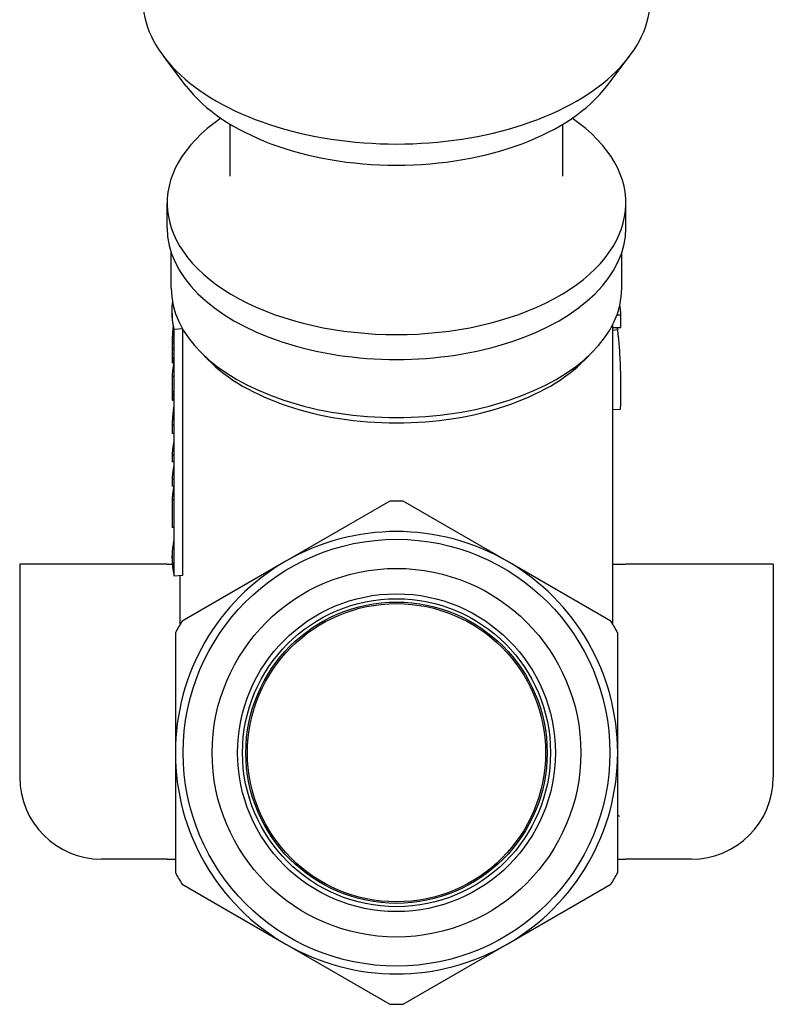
# Model space of a CAD drawing. Header units: millimetres. Extents: x -41 to 3556, y -15 to 396.
# Tile 9 of 11: x 346 to 392, y 159 to 219. Entities that reach past the tile are written whole.
import ezdxf

# ---------------------------------------------------------------- set-up
doc = ezdxf.new("R2010")
doc.units = ezdxf.units.MM
doc.layers.add('DETAIL', color=2, linetype='Continuous')

msp = doc.modelspace()

# ---------------------------------------------------------------- linework, layer by layer
at = {"layer": 'DETAIL'}
for p, q in [((355.869, 215.406), (354.494, 217.214)), ((381.537, 215.406), (382.912, 217.214)), ((358.553, 209.913), (358.553, 213.084)), ((378.853, 209.913), (378.853, 213.084)), ((354.703, 206.755), (354.703, 208.275)), ((382.703, 206.755), (382.703, 208.275)), ((354.953, 203.069), (354.953, 205.244)), ((382.453, 203.069), (382.453, 205.244)), ((355.003, 201.522), (355.003, 201.647)), ((382.162, 201.456), (382.398, 201.459)), ((382.398, 200.685), (382.398, 201.459)), ((381.903, 182.569), (381.903, 200.861)), ((355.114, 200.191), (355.022, 200.194)), ((355.114, 200.338), (355.031, 200.341)), ((355.114, 200.473), (355.041, 200.477)), ((355.094, 200.618), (355.054, 200.62)), ((355.114, 200.523), (355.114, 185.733)), ((355.632, 200.59), (355.137, 200.55)), ((355.137, 185.498), (355.137, 200.55)), ((355.632, 200.59), (355.632, 185.538)), ((381.903, 200.678), (382.398, 200.685)), ((381.903, 200.519), (382.207, 200.549)), ((355.114, 199.684), (355.008, 199.685)), ((355.114, 199.805), (355.01, 199.807)), ((355.114, 199.924), (355.013, 199.926)), ((355.114, 200.05), (355.017, 200.053)), ((355.005, 199.436), (355.005, 199.317)), ((355.114, 199.435), (355.005, 199.436)), ((355.005, 199.317), (355.005, 199.194)), ((355.114, 199.315), (355.005, 199.317)), ((355.005, 199.194), (355.005, 199.06)), ((355.005, 199.06), (355.005, 198.942)), ((355.114, 199.059), (355.005, 199.06)), ((355.005, 198.942), (355.005, 198.835)), ((357.198, 198.713), (356.719, 199.202)), ((380.207, 198.713), (380.687, 199.202)), ((355.005, 198.835), (355.005, 198.746)), ((355.114, 198.834), (355.005, 198.835)), ((355.114, 198.744), (355.005, 198.746)), ((355.114, 198.673), (355.006, 198.674)), ((355.114, 198.619), (355.008, 198.621)), ((355.114, 198.573), (355.01, 198.575)), ((355.114, 198.535), (355.012, 198.537)), ((355.114, 198.514), (355.016, 198.517)), ((355.114, 198.509), (355.022, 198.512)), ((355.006, 197.69), (355.006, 196.759)), ((355.114, 197.689), (355.006, 197.69)), ((355.006, 196.759), (355.007, 196.63)), ((355.114, 196.757), (355.006, 196.759)), ((355.007, 196.63), (355.007, 196.523)), ((355.114, 196.629), (355.007, 196.63)), ((355.114, 196.521), (355.007, 196.523)), ((355.114, 196.429), (355.008, 196.43)), ((355.114, 196.301), (355.011, 196.303)), ((355.114, 196.262), (355.014, 196.265)), ((355.114, 196.242), (355.018, 196.244)), ((355.114, 196.229), (355.024, 196.232)), ((382.347, 195.671), (381.903, 195.648)), ((355.007, 194.715), (355.007, 194.202)), ((355.114, 194.713), (355.007, 194.715)), ((355.114, 194.201), (355.007, 194.202)), ((355.007, 192.893), (355.007, 192.485)), ((355.114, 192.892), (355.007, 192.893)), ((355.114, 192.484), (355.007, 192.485)), ((355.006, 191.41), (355.006, 191.002)), ((355.114, 191.409), (355.006, 191.41)), ((355.114, 191), (355.006, 191.002)), ((355.007, 190.161), (355.007, 188.476)), ((355.114, 190.16), (355.007, 190.161)), ((368.291, 190.073), (361.953, 186.413)), ((375.453, 186.413), (369.114, 190.073)), ((355.114, 188.475), (355.007, 188.476)), ((355.003, 186.595), (355.003, 186.731)), ((361.953, 186.413), (355.614, 182.754)), ((381.791, 182.754), (375.453, 186.413)), ((354.703, 186.222), (345.703, 186.222)), ((345.703, 186.222), (345.703, 173.222)), ((354.703, 186.222), (355.018, 186.222)), ((381.903, 186.222), (382.703, 186.222)), ((391.703, 186.222), (382.703, 186.222)), ((391.703, 186.222), (391.703, 173.222)), ((355.632, 185.538), (355.137, 185.498)), ((355.503, 182.569), (355.503, 185.528)), ((355.203, 182.041), (355.203, 174.722)), ((382.203, 174.722), (382.203, 182.041)), ((355.203, 174.722), (355.203, 167.403)), ((382.203, 167.403), (382.203, 174.722)), ((354.703, 168.222), (350.703, 168.222)), ((354.703, 168.222), (355.203, 168.222)), ((382.203, 168.222), (382.703, 168.222)), ((386.703, 168.222), (382.703, 168.222)), ((355.614, 166.69), (361.953, 163.031)), ((375.453, 163.031), (381.791, 166.69)), ((361.953, 163.031), (368.291, 159.371)), ((369.114, 159.371), (375.453, 163.031))]:
    msp.add_line(p, q, dxfattribs=at)
at = {"layer": 'DETAIL', "flags": 128}
for points in [[(355.137, 200.55), (355.121, 200.618), (355.106, 200.687), (355.091, 200.755), (355.078, 200.824), (355.066, 200.892), (355.056, 200.961), (355.046, 201.029), (355.037, 201.098), (355.029, 201.167), (355.023, 201.235), (355.017, 201.304), (355.012, 201.373), (355.009, 201.442), (355.006, 201.511), (355.005, 201.58), (355.005, 201.648), (355.005, 201.717), (355.007, 201.786), (355.01, 201.855), (355.014, 201.924), (355.019, 201.993), (355.025, 202.061), (355.032, 202.13), (355.04, 202.199)], [(382.398, 201.459), (382.397, 201.484), (382.396, 201.508), (382.394, 201.532), (382.393, 201.556), (382.391, 201.58), (382.389, 201.605), (382.388, 201.629), (382.385, 201.653), (382.383, 201.677), (382.381, 201.701), (382.379, 201.725), (382.376, 201.75), (382.373, 201.774), (382.37, 201.798), (382.367, 201.822), (382.364, 201.846), (382.361, 201.87), (382.358, 201.894), (382.354, 201.918), (382.351, 201.943), (382.347, 201.967), (382.343, 201.991), (382.339, 202.015), (382.335, 202.039)], [(355.069, 200.752), (355.068, 200.747), (355.067, 200.741), (355.067, 200.736), (355.066, 200.73), (355.065, 200.725), (355.065, 200.719), (355.064, 200.714), (355.064, 200.708), (355.063, 200.703), (355.062, 200.697), (355.062, 200.692), (355.061, 200.686), (355.06, 200.681), (355.06, 200.675), (355.059, 200.67), (355.059, 200.664), (355.058, 200.659), (355.057, 200.653), (355.057, 200.647), (355.056, 200.642), (355.056, 200.636), (355.055, 200.631), (355.055, 200.625), (355.054, 200.62)], [(355.022, 200.194), (355.022, 200.188), (355.022, 200.182), (355.022, 200.177), (355.021, 200.171), (355.021, 200.165), (355.021, 200.159), (355.021, 200.153), (355.02, 200.147), (355.02, 200.141), (355.02, 200.135), (355.02, 200.129), (355.019, 200.123), (355.019, 200.118), (355.019, 200.112), (355.019, 200.106), (355.018, 200.1), (355.018, 200.094), (355.018, 200.088), (355.018, 200.082), (355.017, 200.076), (355.017, 200.07), (355.017, 200.065), (355.017, 200.059), (355.017, 200.053)], [(355.031, 200.341), (355.031, 200.335), (355.03, 200.329), (355.03, 200.323), (355.03, 200.316), (355.029, 200.31), (355.029, 200.304), (355.028, 200.298), (355.028, 200.292), (355.028, 200.286), (355.027, 200.28), (355.027, 200.274), (355.027, 200.268), (355.026, 200.261), (355.026, 200.255), (355.025, 200.249), (355.025, 200.243), (355.025, 200.237), (355.024, 200.231), (355.024, 200.225), (355.024, 200.219), (355.023, 200.213), (355.023, 200.206), (355.023, 200.2), (355.022, 200.194)], [(355.041, 200.477), (355.041, 200.471), (355.04, 200.465), (355.04, 200.46), (355.039, 200.454), (355.039, 200.448), (355.038, 200.443), (355.038, 200.437), (355.038, 200.431), (355.037, 200.426), (355.037, 200.42), (355.036, 200.414), (355.036, 200.409), (355.035, 200.403), (355.035, 200.397), (355.035, 200.392), (355.034, 200.386), (355.034, 200.381), (355.033, 200.375), (355.033, 200.369), (355.033, 200.364), (355.032, 200.358), (355.032, 200.352), (355.031, 200.347), (355.031, 200.341)], [(355.054, 200.62), (355.053, 200.614), (355.053, 200.608), (355.052, 200.602), (355.052, 200.596), (355.051, 200.59), (355.051, 200.584), (355.05, 200.578), (355.05, 200.572), (355.049, 200.566), (355.048, 200.56), (355.048, 200.554), (355.047, 200.548), (355.047, 200.542), (355.046, 200.536), (355.046, 200.53), (355.045, 200.524), (355.045, 200.518), (355.044, 200.512), (355.044, 200.506), (355.043, 200.5), (355.043, 200.494), (355.042, 200.489), (355.042, 200.483), (355.041, 200.477)], [(382.207, 200.549), (382.206, 200.555), (382.206, 200.56), (382.205, 200.566), (382.204, 200.572), (382.204, 200.577), (382.203, 200.583), (382.202, 200.589), (382.202, 200.594), (382.201, 200.6), (382.2, 200.605), (382.2, 200.611), (382.199, 200.616), (382.198, 200.622), (382.197, 200.628), (382.197, 200.633), (382.196, 200.639), (382.195, 200.644), (382.195, 200.65), (382.194, 200.655), (382.193, 200.66), (382.193, 200.666), (382.192, 200.671), (382.191, 200.677), (382.191, 200.682)], [(382.398, 196.703), (382.398, 196.803), (382.398, 196.905), (382.398, 197.01), (382.397, 197.117), (382.396, 197.227), (382.395, 197.34), (382.394, 197.454), (382.393, 197.572), (382.391, 197.693), (382.389, 197.819), (382.386, 197.95), (382.383, 198.086), (382.379, 198.228), (382.374, 198.374), (382.368, 198.526), (382.361, 198.682), (382.353, 198.851), (382.342, 199.038), (382.329, 199.244), (382.313, 199.468), (382.293, 199.711), (382.269, 199.972), (382.241, 200.251), (382.207, 200.549)], [(355.007, 199.561), (355.007, 199.556), (355.006, 199.551), (355.006, 199.545), (355.006, 199.54), (355.006, 199.535), (355.006, 199.53), (355.006, 199.525), (355.006, 199.519), (355.006, 199.514), (355.006, 199.509), (355.006, 199.504), (355.006, 199.499), (355.006, 199.493), (355.006, 199.488), (355.006, 199.483), (355.006, 199.478), (355.006, 199.473), (355.006, 199.468), (355.006, 199.462), (355.006, 199.457), (355.006, 199.452), (355.006, 199.447), (355.005, 199.442), (355.005, 199.436)], [(355.008, 199.685), (355.008, 199.68), (355.008, 199.675), (355.008, 199.67), (355.008, 199.665), (355.008, 199.66), (355.008, 199.654), (355.008, 199.649), (355.007, 199.644), (355.007, 199.639), (355.007, 199.634), (355.007, 199.628), (355.007, 199.623), (355.007, 199.618), (355.007, 199.613), (355.007, 199.608), (355.007, 199.602), (355.007, 199.597), (355.007, 199.592), (355.007, 199.587), (355.007, 199.582), (355.007, 199.576), (355.007, 199.571), (355.007, 199.566), (355.007, 199.561)], [(355.01, 199.807), (355.01, 199.802), (355.01, 199.797), (355.01, 199.792), (355.01, 199.787), (355.009, 199.782), (355.009, 199.777), (355.009, 199.772), (355.009, 199.767), (355.009, 199.761), (355.009, 199.756), (355.009, 199.751), (355.009, 199.746), (355.009, 199.741), (355.009, 199.736), (355.009, 199.731), (355.009, 199.726), (355.008, 199.721), (355.008, 199.716), (355.008, 199.711), (355.008, 199.706), (355.008, 199.701), (355.008, 199.696), (355.008, 199.691), (355.008, 199.685)], [(355.013, 199.926), (355.013, 199.921), (355.012, 199.916), (355.012, 199.911), (355.012, 199.906), (355.012, 199.901), (355.012, 199.896), (355.012, 199.891), (355.012, 199.886), (355.012, 199.882), (355.012, 199.877), (355.011, 199.872), (355.011, 199.867), (355.011, 199.862), (355.011, 199.857), (355.011, 199.852), (355.011, 199.847), (355.011, 199.842), (355.011, 199.837), (355.01, 199.832), (355.01, 199.827), (355.01, 199.822), (355.01, 199.817), (355.01, 199.812), (355.01, 199.807)], [(355.017, 200.053), (355.016, 200.047), (355.016, 200.042), (355.016, 200.037), (355.016, 200.032), (355.016, 200.026), (355.016, 200.021), (355.015, 200.016), (355.015, 200.011), (355.015, 200.005), (355.015, 200), (355.015, 199.995), (355.015, 199.989), (355.014, 199.984), (355.014, 199.979), (355.014, 199.974), (355.014, 199.968), (355.014, 199.963), (355.014, 199.958), (355.013, 199.953), (355.013, 199.947), (355.013, 199.942), (355.013, 199.937), (355.013, 199.931), (355.013, 199.926)], [(355.005, 198.746), (355.005, 198.743), (355.006, 198.74), (355.006, 198.737), (355.006, 198.734), (355.006, 198.731), (355.006, 198.728), (355.006, 198.725), (355.006, 198.722), (355.006, 198.719), (355.006, 198.716), (355.006, 198.713), (355.006, 198.71), (355.006, 198.707), (355.006, 198.704), (355.006, 198.701), (355.006, 198.698), (355.006, 198.695), (355.006, 198.692), (355.006, 198.689), (355.006, 198.686), (355.006, 198.683), (355.006, 198.68), (355.006, 198.677), (355.006, 198.674)], [(355.006, 198.674), (355.006, 198.672), (355.006, 198.67), (355.006, 198.667), (355.006, 198.665), (355.007, 198.663), (355.007, 198.661), (355.007, 198.659), (355.007, 198.656), (355.007, 198.654), (355.007, 198.652), (355.007, 198.65), (355.007, 198.647), (355.007, 198.645), (355.007, 198.643), (355.007, 198.641), (355.007, 198.639), (355.007, 198.636), (355.007, 198.634), (355.007, 198.632), (355.007, 198.63), (355.007, 198.628), (355.007, 198.625), (355.008, 198.623), (355.008, 198.621)], [(355.114, 198.507), (355.106, 198.473), (355.099, 198.439), (355.092, 198.405), (355.086, 198.371), (355.079, 198.337), (355.073, 198.303), (355.067, 198.269), (355.061, 198.235), (355.056, 198.201), (355.051, 198.167), (355.046, 198.133), (355.041, 198.099), (355.037, 198.065), (355.033, 198.031), (355.029, 197.997), (355.025, 197.963), (355.022, 197.929), (355.019, 197.895), (355.016, 197.861), (355.014, 197.827), (355.012, 197.793), (355.01, 197.759), (355.008, 197.724), (355.006, 197.69)], [(355.008, 198.621), (355.008, 198.619), (355.008, 198.617), (355.008, 198.615), (355.008, 198.613), (355.008, 198.611), (355.008, 198.609), (355.008, 198.608), (355.008, 198.606), (355.008, 198.604), (355.008, 198.602), (355.008, 198.6), (355.009, 198.598), (355.009, 198.596), (355.009, 198.594), (355.009, 198.592), (355.009, 198.59), (355.009, 198.588), (355.009, 198.586), (355.009, 198.585), (355.009, 198.583), (355.009, 198.581), (355.009, 198.579), (355.009, 198.577), (355.01, 198.575)], [(355.01, 198.575), (355.01, 198.573), (355.01, 198.572), (355.01, 198.57), (355.01, 198.569), (355.01, 198.567), (355.01, 198.565), (355.01, 198.564), (355.01, 198.562), (355.01, 198.561), (355.011, 198.559), (355.011, 198.557), (355.011, 198.556), (355.011, 198.554), (355.011, 198.553), (355.011, 198.551), (355.011, 198.549), (355.011, 198.548), (355.012, 198.546), (355.012, 198.545), (355.012, 198.543), (355.012, 198.542), (355.012, 198.54), (355.012, 198.538), (355.012, 198.537)], [(355.012, 198.537), (355.012, 198.536), (355.013, 198.535), (355.013, 198.534), (355.013, 198.533), (355.013, 198.533), (355.013, 198.532), (355.013, 198.531), (355.013, 198.53), (355.014, 198.529), (355.014, 198.528), (355.014, 198.528), (355.014, 198.527), (355.014, 198.526), (355.014, 198.525), (355.014, 198.524), (355.015, 198.523), (355.015, 198.523), (355.015, 198.522), (355.015, 198.521), (355.015, 198.52), (355.015, 198.519), (355.016, 198.518), (355.016, 198.518), (355.016, 198.517)], [(355.016, 198.517), (355.016, 198.516), (355.016, 198.516), (355.017, 198.516), (355.017, 198.516), (355.017, 198.516), (355.017, 198.515), (355.018, 198.515), (355.018, 198.515), (355.018, 198.515), (355.018, 198.515), (355.018, 198.514), (355.019, 198.514), (355.019, 198.514), (355.019, 198.514), (355.019, 198.514), (355.02, 198.513), (355.02, 198.513), (355.02, 198.513), (355.02, 198.513), (355.021, 198.513), (355.021, 198.512), (355.021, 198.512), (355.021, 198.512), (355.022, 198.512)], [(382.347, 195.671), (382.353, 195.673), (382.358, 195.68), (382.363, 195.691), (382.368, 195.706), (382.372, 195.725), (382.376, 195.748), (382.379, 195.774), (382.382, 195.803), (382.385, 195.835), (382.387, 195.871), (382.389, 195.91), (382.391, 195.952), (382.392, 195.997), (382.393, 196.045), (382.394, 196.097), (382.395, 196.151), (382.396, 196.209), (382.397, 196.27), (382.397, 196.334), (382.397, 196.402), (382.398, 196.472), (382.398, 196.546), (382.398, 196.623), (382.398, 196.703)], [(355.007, 196.523), (355.007, 196.519), (355.007, 196.515), (355.007, 196.511), (355.007, 196.507), (355.007, 196.503), (355.007, 196.499), (355.007, 196.496), (355.007, 196.492), (355.007, 196.488), (355.007, 196.484), (355.007, 196.48), (355.007, 196.476), (355.007, 196.473), (355.008, 196.469), (355.008, 196.465), (355.008, 196.461), (355.008, 196.457), (355.008, 196.453), (355.008, 196.45), (355.008, 196.446), (355.008, 196.442), (355.008, 196.438), (355.008, 196.434), (355.008, 196.43)], [(355.008, 196.43), (355.008, 196.428), (355.008, 196.425), (355.008, 196.422), (355.008, 196.42), (355.008, 196.417), (355.008, 196.414), (355.008, 196.412), (355.008, 196.409), (355.009, 196.406), (355.009, 196.404), (355.009, 196.401), (355.009, 196.398), (355.009, 196.396), (355.009, 196.393), (355.009, 196.39), (355.009, 196.388), (355.009, 196.385), (355.009, 196.382), (355.009, 196.38), (355.009, 196.377), (355.009, 196.375), (355.009, 196.372), (355.009, 196.369), (355.01, 196.367)], [(355.01, 196.367), (355.01, 196.364), (355.01, 196.361), (355.01, 196.359), (355.01, 196.356), (355.01, 196.353), (355.01, 196.351), (355.01, 196.348), (355.01, 196.345), (355.01, 196.343), (355.01, 196.34), (355.01, 196.337), (355.01, 196.335), (355.01, 196.332), (355.011, 196.329), (355.011, 196.327), (355.011, 196.324), (355.011, 196.321), (355.011, 196.319), (355.011, 196.316), (355.011, 196.313), (355.011, 196.311), (355.011, 196.308), (355.011, 196.305), (355.011, 196.303)], [(355.011, 196.303), (355.011, 196.301), (355.012, 196.3), (355.012, 196.298), (355.012, 196.296), (355.012, 196.295), (355.012, 196.293), (355.012, 196.292), (355.012, 196.29), (355.012, 196.288), (355.012, 196.287), (355.013, 196.285), (355.013, 196.284), (355.013, 196.282), (355.013, 196.28), (355.013, 196.279), (355.013, 196.277), (355.013, 196.276), (355.014, 196.274), (355.014, 196.273), (355.014, 196.271), (355.014, 196.269), (355.014, 196.268), (355.014, 196.266), (355.014, 196.265)], [(355.014, 196.265), (355.014, 196.264), (355.015, 196.263), (355.015, 196.262), (355.015, 196.261), (355.015, 196.26), (355.015, 196.26), (355.015, 196.259), (355.016, 196.258), (355.016, 196.257), (355.016, 196.256), (355.016, 196.255), (355.016, 196.255), (355.016, 196.254), (355.017, 196.253), (355.017, 196.252), (355.017, 196.251), (355.017, 196.25), (355.017, 196.249), (355.018, 196.249), (355.018, 196.248), (355.018, 196.247), (355.018, 196.246), (355.018, 196.245), (355.018, 196.244)], [(355.018, 196.244), (355.019, 196.244), (355.019, 196.243), (355.019, 196.243), (355.019, 196.242), (355.019, 196.242), (355.02, 196.241), (355.02, 196.241), (355.02, 196.24), (355.02, 196.24), (355.021, 196.239), (355.021, 196.239), (355.021, 196.238), (355.021, 196.238), (355.022, 196.237), (355.022, 196.237), (355.022, 196.236), (355.022, 196.236), (355.022, 196.235), (355.023, 196.234), (355.023, 196.234), (355.023, 196.233), (355.023, 196.233), (355.024, 196.232), (355.024, 196.232)], [(355.114, 195.909), (355.106, 195.859), (355.099, 195.81), (355.092, 195.76), (355.086, 195.71), (355.079, 195.661), (355.073, 195.611), (355.067, 195.561), (355.062, 195.512), (355.056, 195.462), (355.051, 195.412), (355.046, 195.363), (355.042, 195.313), (355.037, 195.263), (355.033, 195.213), (355.03, 195.163), (355.026, 195.114), (355.023, 195.064), (355.02, 195.014), (355.017, 194.964), (355.014, 194.914), (355.012, 194.864), (355.01, 194.815), (355.008, 194.765), (355.007, 194.715)], [(355.114, 193.707), (355.107, 193.673), (355.099, 193.639), (355.093, 193.605), (355.086, 193.572), (355.079, 193.538), (355.073, 193.504), (355.067, 193.47), (355.062, 193.436), (355.056, 193.402), (355.051, 193.369), (355.046, 193.335), (355.042, 193.301), (355.038, 193.267), (355.033, 193.233), (355.03, 193.199), (355.026, 193.165), (355.023, 193.131), (355.02, 193.097), (355.017, 193.063), (355.014, 193.029), (355.012, 192.995), (355.01, 192.961), (355.008, 192.927), (355.007, 192.893)], [(355.114, 192.231), (355.106, 192.197), (355.099, 192.163), (355.092, 192.129), (355.086, 192.095), (355.079, 192.061), (355.073, 192.027), (355.067, 191.992), (355.061, 191.958), (355.056, 191.924), (355.051, 191.89), (355.046, 191.856), (355.041, 191.821), (355.037, 191.787), (355.033, 191.753), (355.029, 191.719), (355.025, 191.684), (355.022, 191.65), (355.019, 191.616), (355.016, 191.582), (355.014, 191.547), (355.012, 191.513), (355.01, 191.479), (355.008, 191.444), (355.006, 191.41)], [(355.114, 190.975), (355.107, 190.941), (355.099, 190.907), (355.093, 190.873), (355.086, 190.84), (355.079, 190.806), (355.073, 190.772), (355.067, 190.738), (355.062, 190.704), (355.056, 190.671), (355.051, 190.637), (355.046, 190.603), (355.042, 190.569), (355.038, 190.535), (355.033, 190.501), (355.03, 190.467), (355.026, 190.433), (355.023, 190.399), (355.02, 190.365), (355.017, 190.331), (355.014, 190.297), (355.012, 190.263), (355.01, 190.229), (355.008, 190.195), (355.007, 190.161)], [(355.005, 186.595), (355.005, 186.549), (355.005, 186.503), (355.007, 186.458), (355.008, 186.412), (355.01, 186.366), (355.012, 186.32), (355.015, 186.274), (355.019, 186.229), (355.023, 186.183), (355.027, 186.137), (355.032, 186.091), (355.037, 186.045), (355.043, 186), (355.049, 185.954), (355.056, 185.908), (355.063, 185.863), (355.07, 185.817), (355.078, 185.771), (355.087, 185.726), (355.096, 185.68), (355.106, 185.635), (355.116, 185.589), (355.126, 185.544), (355.137, 185.498)], [(382.312, 170.837), (382.308, 170.839), (382.303, 170.842), (382.298, 170.844), (382.294, 170.846), (382.289, 170.849), (382.285, 170.851), (382.28, 170.853), (382.275, 170.856), (382.271, 170.858), (382.266, 170.86), (382.262, 170.862), (382.257, 170.865), (382.253, 170.867), (382.248, 170.869), (382.244, 170.871), (382.239, 170.873), (382.234, 170.875), (382.23, 170.877), (382.225, 170.879), (382.221, 170.881), (382.216, 170.883), (382.212, 170.885), (382.207, 170.887), (382.203, 170.889)]]:
    msp.add_lwpolyline(points, dxfattribs=at)
at = {"layer": 'DETAIL'}
for radius in [13.025, 11.25, 9.7, 9.4, 9.195, 9.1]:
    msp.add_circle((368.703, 174.722), radius, dxfattribs=at)
for centre, radius, start, end in [((368.703, 174.722), 15.356, 88.46458, 91.53542), ((368.703, 174.722), 13.5, 60, 120), ((368.703, 174.722), 13.5, 120, 180), ((368.703, 174.722), 13.5, 0, 60), ((368.703, 174.722), 15.356, 148.46458, 151.53542), ((368.703, 174.722), 15.356, 28.46458, 31.53542), ((368.703, 174.722), 13.5, 180, 240), ((368.703, 174.722), 13.5, 300, 0), ((350.703, 173.222), 5, 180, 270), ((386.703, 173.222), 5, 270, 0), ((368.703, 174.722), 15.356, 208.46458, 211.53542), ((368.703, 174.722), 15.356, 328.46458, 331.53542), ((368.703, 174.722), 13.5, 240, 300), ((368.703, 174.722), 15.356, 268.46458, 271.53542)]:
    msp.add_arc(centre, radius, start, end, dxfattribs=at)
for centre, major_axis, start_param, end_param in [((368.703, 220.768), (-15.501, 0), 0, 3.141593), ((368.703, 218.615), (14.001, 0), 3.552778, 5.872), ((368.703, 208.275), (-14, 0), 5.583734, 10.124229), ((368.703, 206.755), (-14, 0), 0, 3.141593), ((368.703, 203.069), (-13.75, 0), 0, 3.141593), ((368.703, 201.522), (-13.7, 0), 0, 0.127437), ((368.703, 201.647), (-13.2, 0), 0.133007, 0.140047), ((368.703, 202.425), (13.2, 0), 3.654016, 5.770762), ((368.703, 186.731), (-13.7, 0), 6.155749, 6.410622)]:
    msp.add_ellipse(centre, major_axis=major_axis, ratio=0.573576, start_param=start_param, end_param=end_param, dxfattribs=at)

doc.saveas('drawing.dxf')
